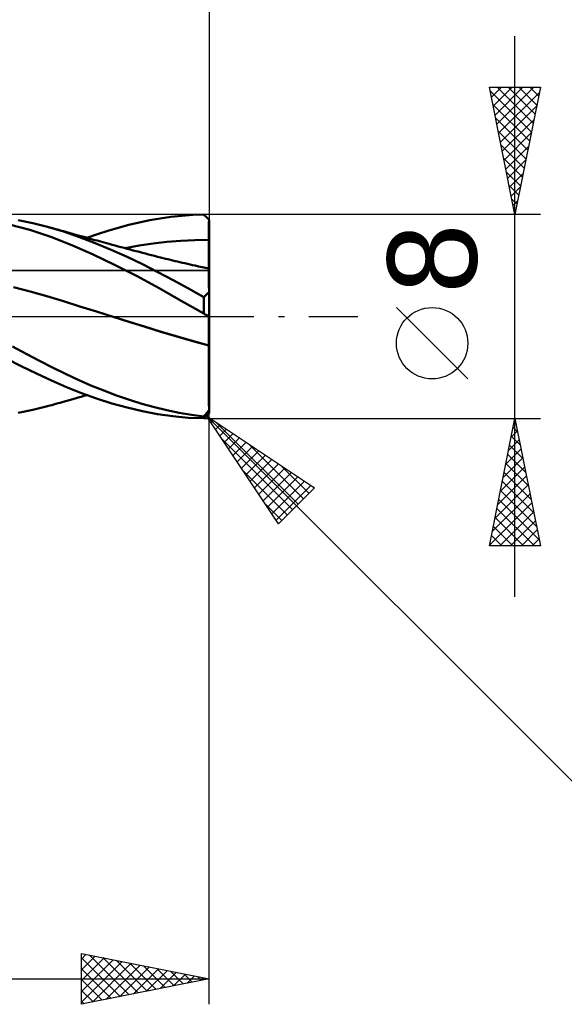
# Model space of a CAD drawing. Header units: millimetres. Extents: x -57 to 100, y -39 to 42.
# Tile 3 of 5: x 41 to 62, y -27 to 12. Entities that reach past the tile are written whole.
import ezdxf
from ezdxf.enums import TextEntityAlignment as Align

# ---------------------------------------------------------------- set-up
doc = ezdxf.new("R2010")
doc.units = ezdxf.units.MM
doc.header["$LTSCALE"] = 4.8
doc.linetypes.add('LONGDASH_DASH', pattern=[0.85, 0.4, -0.2, 0.05, -0.2])
for name, color, linetype in [('1', 4, 'CONTINUOUS'), ('2', 7, 'CONTINUOUS'), ('4', 2, 'LONGDASH_DASH'), ('CUT', 1, 'CONTINUOUS'), ('NOCUT', 7, 'CONTINUOUS'), ('SK2', 7, 'CONTINUOUS'), ('SK4', 2, 'LONGDASH_DASH')]:
    doc.layers.add(name, color=color, linetype=linetype)
doc.styles.get("Standard").update_dxf_attribs({"font": 'Monospac821 BT'})

msp = doc.modelspace()

# ---------------------------------------------------------------- linework, layer by layer
at = {"layer": '1', "color": 4, "linetype": 'CONTINUOUS', "lineweight": 50}
for p, q in [((46.083, 3.85), (46.502, 3.909)), ((46.502, 3.909), (46.932, 3.954)), ((46.932, 3.954), (47.366, 3.984)), ((47.366, 3.984), (47.8, 3.998)), ((47.828, 3.97), (47.8, 3.998)), ((47.857, 3.942), (47.828, 3.97)), ((47.886, 3.914), (47.857, 3.942)), ((47.914, 3.886), (47.886, 3.914)), ((47.943, 3.857), (47.914, 3.886)), ((40.969, 3.395), (40.221, 3.602)), ((41.094, 3.665), (40.51, 3.785)), ((41.671, 3.519), (41.094, 3.665)), ((41.75, 3.498), (41.671, 3.52)), ((42.298, 3.332), (41.671, 3.519)), ((41.828, 3.476), (41.75, 3.498)), ((44.03, 3.365), (44.442, 3.486)), ((44.442, 3.486), (44.853, 3.595)), ((44.853, 3.595), (45.264, 3.693)), ((45.264, 3.693), (45.674, 3.778)), ((45.674, 3.778), (46.083, 3.85)), ((47.971, 3.829), (47.943, 3.857)), ((48, 3.8), (47.971, 3.829)), ((47.998, 3.459), (47.999, 3.571)), ((47.998, 3.459), (47.999, 3.571)), ((47.999, 3.571), (48, 3.795)), ((47.999, 3.683), (48, 3.795)), ((47.999, 3.571), (47.999, 3.683)), ((48, 3.799), (48, 3.8)), ((48, 3.798), (48, 3.799)), ((48, 3.797), (48, 3.798)), ((48, 3.797), (48, 3.797)), ((48, 3.796), (48, 3.797)), ((48, 3.795), (48, 3.796)), ((48, 3.683), (48, 3.795)), ((48, 3.571), (48, 3.683)), ((48, 3.459), (48, 3.571)), ((41.796, 3.121), (40.969, 3.395)), ((42.625, 2.797), (41.796, 3.121)), ((41.907, 3.455), (41.828, 3.476)), ((41.986, 3.433), (41.907, 3.455)), ((42.064, 3.411), (41.986, 3.433)), ((42.143, 3.389), (42.064, 3.411)), ((42.221, 3.367), (42.143, 3.389)), ((42.3, 3.345), (42.221, 3.367)), ((42.916, 3.118), (42.298, 3.332)), ((42.43, 3.308), (42.3, 3.345)), ((42.559, 3.271), (42.43, 3.308)), ((42.689, 3.235), (42.559, 3.271)), ((42.819, 3.198), (42.689, 3.235)), ((42.927, 3.168), (42.819, 3.198)), ((43.538, 2.881), (42.916, 3.118)), ((43.035, 3.137), (42.927, 3.168)), ((43.142, 3.107), (43.035, 3.137)), ((43.25, 3.077), (43.142, 3.107)), ((43.211, 3.088), (43.621, 3.232)), ((43.621, 3.232), (44.03, 3.365)), ((47.996, 3.011), (47.997, 3.123)), ((47.996, 3.011), (47.997, 3.123)), ((47.997, 3.235), (47.998, 3.347)), ((47.997, 3.235), (47.998, 3.347)), ((47.997, 3.123), (47.997, 3.235)), ((47.997, 3.123), (47.997, 3.235)), ((47.998, 3.347), (47.998, 3.459)), ((47.998, 3.347), (47.998, 3.459)), ((48, 3.347), (48, 3.459)), ((48, 3.235), (48, 3.347)), ((48, 3.123), (48, 3.235)), ((48, 3.011), (48, 3.123)), ((43.462, 2.429), (42.625, 2.797)), ((43.341, 3.052), (43.25, 3.077)), ((43.433, 3.027), (43.341, 3.052)), ((43.524, 3.001), (43.433, 3.027)), ((43.615, 2.976), (43.524, 3.001)), ((44.163, 2.622), (43.538, 2.881)), ((43.707, 2.951), (43.615, 2.976)), ((43.798, 2.926), (43.707, 2.951)), ((43.89, 2.901), (43.798, 2.926)), ((43.981, 2.876), (43.89, 2.901)), ((44.09, 2.846), (43.981, 2.876)), ((44.2, 2.817), (44.09, 2.846)), ((44.319, 2.785), (44.2, 2.817)), ((44.437, 2.753), (44.319, 2.785)), ((44.556, 2.721), (44.437, 2.753)), ((44.674, 2.689), (44.556, 2.721)), ((44.708, 2.681), (45.256, 2.78)), ((45.256, 2.78), (45.804, 2.864)), ((45.804, 2.864), (46.352, 2.929)), ((46.352, 2.929), (46.9, 2.975)), ((46.9, 2.975), (47.448, 3.002)), ((47.448, 3.002), (47.996, 3.011)), ((47.995, 2.856), (47.996, 2.908)), ((47.995, 2.872), (47.996, 2.906)), ((47.995, 2.837), (47.995, 2.872)), ((47.995, 2.805), (47.995, 2.856)), ((47.995, 2.803), (47.995, 2.837)), ((47.995, 2.755), (47.995, 2.805)), ((47.995, 2.753), (47.995, 2.803)), ((47.995, 2.705), (47.995, 2.755)), ((47.995, 2.703), (47.995, 2.753)), ((47.996, 3.011), (47.997, 3.011)), ((47.996, 2.959), (47.996, 3.011)), ((47.996, 2.976), (47.996, 3.011)), ((47.996, 2.941), (47.996, 2.976)), ((47.996, 2.908), (47.996, 2.959)), ((47.996, 2.906), (47.996, 2.941)), ((47.997, 3.011), (47.997, 3.011)), ((47.997, 3.011), (47.998, 3.011)), ((47.999, 3.011), (47.998, 3.011)), ((47.999, 3.011), (48, 3.011)), ((47.999, 3.011), (47.999, 3.011)), ((48, 2.959), (48, 3.011)), ((48, 2.907), (48, 2.959)), ((48, 2.856), (48, 2.907)), ((48, 2.805), (48, 2.856)), ((48, 2.754), (48, 2.805)), ((48, 2.704), (48, 2.754)), ((44.323, 2.02), (43.462, 2.429)), ((44.785, 2.344), (44.163, 2.622)), ((44.793, 2.658), (44.674, 2.689)), ((45.397, 2.048), (44.785, 2.344)), ((44.912, 2.626), (44.793, 2.658)), ((45.03, 2.595), (44.912, 2.626)), ((45.149, 2.563), (45.03, 2.595)), ((45.268, 2.532), (45.149, 2.563)), ((45.387, 2.501), (45.268, 2.532)), ((45.505, 2.47), (45.387, 2.501)), ((45.624, 2.439), (45.505, 2.47)), ((45.743, 2.408), (45.624, 2.439)), ((45.862, 2.377), (45.743, 2.408)), ((45.981, 2.346), (45.862, 2.377)), ((46.1, 2.316), (45.981, 2.346)), ((47.993, 2.466), (47.994, 2.512)), ((47.993, 2.465), (47.994, 2.51)), ((47.993, 2.421), (47.993, 2.466)), ((47.993, 2.42), (47.993, 2.465)), ((47.993, 2.378), (47.993, 2.421)), ((47.993, 2.377), (47.993, 2.42)), ((47.993, 2.336), (47.993, 2.378)), ((47.993, 2.335), (47.993, 2.377)), ((47.993, 2.295), (47.993, 2.336)), ((47.993, 2.294), (47.993, 2.335)), ((47.994, 2.656), (47.995, 2.705)), ((47.994, 2.654), (47.995, 2.703)), ((47.994, 2.607), (47.994, 2.656)), ((47.994, 2.605), (47.994, 2.654)), ((47.994, 2.559), (47.994, 2.607)), ((47.994, 2.557), (47.994, 2.605)), ((47.994, 2.512), (47.994, 2.559)), ((47.994, 2.51), (47.994, 2.557)), ((48, 2.655), (48, 2.704)), ((48, 2.606), (48, 2.655)), ((48, 2.558), (48, 2.606)), ((48, 2.511), (48, 2.558)), ((48, 2.465), (48, 2.511)), ((48, 2.42), (48, 2.465)), ((48, 2.377), (48, 2.42)), ((48, 2.334), (48, 2.377)), ((48, 2.293), (48, 2.334)), ((45.187, 1.579), (44.323, 2.02)), ((45.996, 1.74), (45.397, 2.048)), ((46.198, 2.291), (46.1, 2.316)), ((46.297, 2.267), (46.198, 2.291)), ((46.391, 2.244), (46.297, 2.267)), ((46.485, 2.221), (46.391, 2.244)), ((46.579, 2.198), (46.485, 2.221)), ((46.673, 2.176), (46.579, 2.198)), ((46.768, 2.154), (46.673, 2.176)), ((46.862, 2.132), (46.768, 2.154)), ((46.956, 2.11), (46.862, 2.132)), ((47.05, 2.088), (46.956, 2.11)), ((47.153, 2.065), (47.05, 2.088)), ((47.255, 2.042), (47.153, 2.065)), ((47.358, 2.019), (47.255, 2.042)), ((47.461, 1.997), (47.358, 2.019)), ((47.594, 1.968), (47.461, 1.997)), ((47.727, 1.94), (47.594, 1.968)), ((47.86, 1.912), (47.727, 1.94)), ((47.991, 2.001), (47.992, 2.027)), ((47.991, 2.001), (47.992, 2.026)), ((47.991, 1.978), (47.991, 2.001)), ((47.991, 1.978), (47.991, 2.001)), ((47.991, 1.957), (47.991, 1.978)), ((47.991, 1.957), (47.991, 1.978)), ((47.991, 1.938), (47.991, 1.957)), ((47.991, 1.938), (47.991, 1.957)), ((47.991, 1.922), (47.991, 1.938)), ((47.991, 1.922), (47.991, 1.938)), ((47.992, 2.256), (47.993, 2.295)), ((47.992, 2.255), (47.993, 2.294)), ((47.992, 2.218), (47.992, 2.256)), ((47.992, 2.217), (47.992, 2.255)), ((47.992, 2.181), (47.992, 2.218)), ((47.992, 2.18), (47.992, 2.217)), ((47.992, 2.147), (47.992, 2.181)), ((47.992, 2.146), (47.992, 2.18)), ((47.992, 2.114), (47.992, 2.147)), ((47.992, 2.113), (47.992, 2.146)), ((47.992, 2.083), (47.992, 2.114)), ((47.992, 2.082), (47.992, 2.113)), ((47.992, 2.054), (47.992, 2.083)), ((47.992, 2.053), (47.992, 2.082)), ((47.992, 2.027), (47.992, 2.054)), ((47.992, 2.026), (47.992, 2.053)), ((48, 2.254), (48, 2.293)), ((48, 2.216), (48, 2.254)), ((48, 2.18), (48, 2.216)), ((48, 2.145), (48, 2.18)), ((48, 2.112), (48, 2.145)), ((48, 2.081), (48, 2.112)), ((48, 2.052), (48, 2.081)), ((48, 2.025), (48, 2.052)), ((48, 2), (48, 2.025)), ((48, 1.976), (48, 2)), ((48, 1.955), (48, 1.976)), ((48, 1.936), (48, 1.955)), ((48, 1.92), (48, 1.936)), ((46.043, 1.109), (45.187, 1.579)), ((46.595, 1.42), (45.996, 1.74)), ((47.993, 1.885), (47.86, 1.912)), ((47.991, 1.907), (47.991, 1.922)), ((47.991, 1.907), (47.991, 1.922)), ((47.992, 1.895), (47.991, 1.907)), ((47.992, 1.895), (47.991, 1.907)), ((47.992, 1.885), (47.992, 1.895)), ((47.992, 1.885), (47.992, 1.895)), ((47.993, 1.881), (47.993, 1.885)), ((47.993, 1.881), (47.993, 1.885)), ((47.994, 1.884), (47.993, 1.885)), ((47.994, 1.869), (47.993, 1.881)), ((47.994, 1.869), (47.993, 1.881)), ((47.995, 1.884), (47.994, 1.884)), ((47.994, 1.85), (47.994, 1.869)), ((47.994, 1.85), (47.994, 1.869)), ((47.995, 1.824), (47.994, 1.85)), ((47.995, 1.824), (47.994, 1.85)), ((47.996, 1.884), (47.995, 1.884)), ((47.995, 1.789), (47.995, 1.824)), ((47.995, 1.789), (47.995, 1.824)), ((47.996, 1.748), (47.995, 1.789)), ((47.996, 1.748), (47.995, 1.789)), ((47.997, 1.884), (47.996, 1.884)), ((47.996, 1.699), (47.996, 1.748)), ((47.996, 1.699), (47.996, 1.748)), ((47.997, 1.643), (47.996, 1.699)), ((47.997, 1.643), (47.996, 1.699)), ((47.999, 1.883), (47.997, 1.884)), ((47.997, 1.58), (47.997, 1.643)), ((47.997, 1.58), (47.997, 1.643)), ((47.997, 1.51), (47.997, 1.58)), ((47.997, 1.51), (47.997, 1.58)), ((48, 1.883), (47.999, 1.883)), ((48, 1.905), (48, 1.92)), ((48, 1.893), (48, 1.905)), ((48, 1.883), (48, 1.893)), ((48, -3.8), (48, 1.883)), ((47.197, 1.093), (46.595, 1.42)), ((47.998, 1.434), (47.997, 1.51)), ((47.998, 1.434), (47.997, 1.51)), ((47.998, 1.351), (47.998, 1.434)), ((47.998, 1.351), (47.998, 1.434)), ((47.999, 1.261), (47.998, 1.351)), ((47.999, 1.261), (47.998, 1.351)), ((47.999, 1.165), (47.999, 1.261)), ((47.999, 1.165), (47.999, 1.261)), ((48, 1.064), (47.999, 1.165)), ((48, 1.064), (47.999, 1.165)), ((40.989, 0.979), (40.339, 1.157)), ((41.639, 0.793), (40.989, 0.979)), ((42.289, 0.598), (41.639, 0.793)), ((46.913, 0.617), (46.043, 1.109)), ((47.8, 0.757), (47.197, 1.093)), ((47.8, 0.757), (47.828, 0.787)), ((47.828, 0.787), (47.856, 0.815)), ((47.856, 0.815), (47.885, 0.844)), ((47.885, 0.844), (47.913, 0.871)), ((47.913, 0.871), (47.942, 0.898)), ((47.942, 0.898), (47.971, 0.924)), ((47.971, 0.924), (48, 0.95)), ((48, 0.957), (48, 1.064)), ((48, 0.957), (48, 1.064)), ((42.939, 0.394), (42.289, 0.598)), ((43.589, 0.191), (42.939, 0.394)), ((47.8, 0.112), (46.913, 0.617)), ((47.8, 0.112), (47.8, 0.757)), ((44.239, -0.013), (43.589, 0.191)), ((47.827, 0.095), (47.8, 0.112)), ((47.855, 0.079), (47.827, 0.095)), ((47.883, 0.063), (47.855, 0.079)), ((47.91, 0.047), (47.883, 0.063)), ((47.938, 0.031), (47.91, 0.047)), ((47.965, 0.015), (47.938, 0.031)), ((47.993, 0), (47.965, 0.015)), ((47.994, -0.001), (47.993, 0)), ((44.857, -0.206), (44.238, -0.012)), ((44.864, -0.208), (44.239, -0.013)), ((45.473, -0.398), (44.857, -0.206)), ((45.49, -0.404), (44.864, -0.208)), ((47.992, -0.286), (47.993, -0.253)), ((47.992, -0.286), (47.993, -0.253)), ((47.992, -0.32), (47.992, -0.286)), ((47.992, -0.32), (47.992, -0.286)), ((47.992, -0.356), (47.992, -0.32)), ((47.992, -0.356), (47.992, -0.32)), ((47.992, -0.393), (47.992, -0.356)), ((47.992, -0.393), (47.992, -0.356)), ((47.993, -0.142), (47.994, -0.119)), ((47.993, -0.142), (47.994, -0.119)), ((47.993, -0.167), (47.993, -0.142)), ((47.993, -0.167), (47.993, -0.142)), ((47.993, -0.194), (47.993, -0.167)), ((47.993, -0.194), (47.993, -0.167)), ((47.993, -0.223), (47.993, -0.194)), ((47.993, -0.223), (47.993, -0.194)), ((47.993, -0.253), (47.993, -0.223)), ((47.993, -0.253), (47.993, -0.223)), ((47.995, -0.001), (47.994, -0.001)), ((47.994, -0.062), (47.995, -0.047)), ((47.994, -0.062), (47.995, -0.047)), ((47.994, -0.079), (47.994, -0.062)), ((47.994, -0.079), (47.994, -0.062)), ((47.994, -0.098), (47.994, -0.079)), ((47.994, -0.098), (47.994, -0.079)), ((47.994, -0.119), (47.994, -0.098)), ((47.994, -0.119), (47.994, -0.098)), ((47.996, -0.002), (47.995, -0.001)), ((47.995, -0.017), (47.996, -0.011)), ((47.995, -0.017), (47.996, -0.011)), ((47.995, -0.025), (47.995, -0.017)), ((47.995, -0.025), (47.995, -0.017)), ((47.995, -0.035), (47.995, -0.025)), ((47.995, -0.035), (47.995, -0.025)), ((47.995, -0.047), (47.995, -0.035)), ((47.995, -0.047), (47.995, -0.035)), ((47.997, -0.002), (47.996, -0.002)), ((47.997, -0.006), (47.996, -0.006)), ((47.996, -0.006), (47.997, -0.006)), ((47.996, -0.006), (47.997, -0.006)), ((47.996, -0.007), (47.996, -0.006)), ((47.996, -0.007), (47.996, -0.006)), ((47.996, -0.011), (47.996, -0.007)), ((47.996, -0.011), (47.996, -0.007)), ((47.998, -0.003), (47.997, -0.002)), ((47.997, -0.005), (47.998, -0.005)), ((47.997, -0.005), (47.998, -0.005)), ((47.997, -0.006), (47.997, -0.005)), ((47.997, -0.006), (47.997, -0.005)), ((47.997, -0.007), (47.997, -0.006)), ((47.998, -0.007), (47.997, -0.007)), ((47.999, -0.003), (47.998, -0.003)), ((47.998, -0.005), (47.999, -0.004)), ((47.998, -0.005), (47.999, -0.004)), ((47.998, -0.005), (47.998, -0.005)), ((47.998, -0.005), (47.998, -0.005)), ((47.999, -0.007), (47.998, -0.007)), ((48, -0.004), (47.999, -0.003)), ((47.999, -0.004), (48, -0.004)), ((47.999, -0.004), (48, -0.004)), ((47.999, -0.004), (47.999, -0.004)), ((47.999, -0.004), (47.999, -0.004)), ((47.999, -0.008), (47.999, -0.007)), ((48, -0.008), (47.999, -0.008)), ((46.083, -0.588), (45.473, -0.398)), ((46.115, -0.599), (45.49, -0.404)), ((46.716, -0.779), (46.083, -0.588)), ((46.741, -0.787), (46.115, -0.599)), ((47.991, -0.601), (47.992, -0.557)), ((47.991, -0.601), (47.992, -0.557)), ((47.991, -0.646), (47.991, -0.601)), ((47.991, -0.646), (47.991, -0.601)), ((47.991, -0.692), (47.991, -0.646)), ((47.991, -0.692), (47.991, -0.646)), ((47.991, -0.739), (47.991, -0.692)), ((47.991, -0.739), (47.991, -0.692)), ((47.991, -0.787), (47.991, -0.739)), ((47.991, -0.787), (47.991, -0.739)), ((47.992, -0.432), (47.992, -0.393)), ((47.992, -0.432), (47.992, -0.393)), ((47.992, -0.472), (47.992, -0.432)), ((47.992, -0.472), (47.992, -0.432)), ((47.992, -0.514), (47.992, -0.472)), ((47.992, -0.514), (47.992, -0.472)), ((47.992, -0.557), (47.992, -0.514)), ((47.992, -0.557), (47.992, -0.514)), ((47.354, -0.962), (46.716, -0.779)), ((47.366, -0.967), (46.741, -0.787)), ((47.992, -1.137), (47.354, -0.962)), ((47.992, -1.139), (47.366, -0.967)), ((47.991, -0.836), (47.991, -0.787)), ((47.991, -0.836), (47.991, -0.787)), ((47.991, -0.885), (47.991, -0.836)), ((47.991, -0.885), (47.991, -0.836)), ((47.992, -0.935), (47.991, -0.885)), ((47.992, -0.935), (47.991, -0.885)), ((47.992, -0.985), (47.992, -0.935)), ((47.992, -0.985), (47.992, -0.935)), ((47.992, -1.035), (47.992, -0.985)), ((47.992, -1.035), (47.992, -0.985)), ((47.992, -1.086), (47.992, -1.035)), ((47.992, -1.086), (47.992, -1.035)), ((47.992, -1.137), (47.992, -1.086)), ((47.992, -1.137), (47.992, -1.086)), ((47.992, -1.137), (47.992, -1.137)), ((47.992, -1.137), (47.992, -1.137)), ((47.992, -1.138), (47.992, -1.137)), ((47.992, -1.138), (47.992, -1.137)), ((47.993, -1.137), (47.992, -1.137)), ((47.992, -1.138), (47.992, -1.138)), ((47.992, -1.138), (47.992, -1.138)), ((47.992, -1.139), (47.992, -1.138)), ((47.992, -1.286), (47.992, -1.139)), ((47.992, -1.286), (47.992, -1.139)), ((47.992, -1.139), (47.992, -1.139)), ((47.992, -1.139), (47.992, -1.139)), ((47.992, -1.139), (47.992, -1.139)), ((47.993, -1.14), (47.992, -1.139)), ((47.995, -1.138), (47.993, -1.137)), ((47.995, -1.14), (47.993, -1.14)), ((47.996, -1.138), (47.995, -1.138)), ((47.996, -1.14), (47.995, -1.14)), ((48, -1.139), (47.996, -1.138)), ((47.999, -1.141), (47.996, -1.14)), ((48, -1.142), (47.999, -1.141)), ((40.825, -1.462), (40.3, -1.179)), ((41.348, -1.736), (40.825, -1.462)), ((47.993, -1.432), (47.992, -1.286)), ((47.993, -1.432), (47.992, -1.286)), ((47.993, -1.578), (47.993, -1.432)), ((47.993, -1.578), (47.993, -1.432)), ((40.636, -1.951), (40.041, -1.647)), ((41.862, -1.998), (41.348, -1.736)), ((47.994, -1.724), (47.993, -1.578)), ((47.994, -1.724), (47.993, -1.578)), ((47.994, -1.869), (47.994, -1.724)), ((47.994, -1.869), (47.994, -1.724)), ((47.995, -2.013), (47.994, -1.869)), ((47.995, -2.013), (47.994, -1.869)), ((41.232, -2.241), (40.636, -1.951)), ((41.827, -2.516), (41.232, -2.241)), ((42.367, -2.247), (41.862, -1.998)), ((42.866, -2.482), (42.367, -2.247)), ((47.995, -2.157), (47.995, -2.013)), ((47.995, -2.156), (47.995, -2.013)), ((47.995, -2.298), (47.995, -2.156)), ((47.995, -2.299), (47.995, -2.157)), ((47.996, -2.438), (47.995, -2.298)), ((47.996, -2.439), (47.995, -2.299)), ((42.413, -2.772), (41.827, -2.516)), ((43.368, -2.703), (42.866, -2.482)), ((43.872, -2.909), (43.368, -2.703)), ((47.996, -2.576), (47.996, -2.438)), ((47.996, -2.576), (47.996, -2.439)), ((47.997, -2.711), (47.996, -2.576)), ((47.997, -2.711), (47.996, -2.576)), ((42.995, -3.007), (42.413, -2.772)), ((43.587, -3.221), (42.995, -3.007)), ((43.097, -3.12), (43.211, -3.088)), ((44.377, -3.099), (43.872, -2.909)), ((47.997, -2.844), (47.997, -2.711)), ((47.997, -2.844), (47.997, -2.711)), ((47.998, -2.973), (47.997, -2.844)), ((47.998, -2.973), (47.997, -2.844)), ((47.998, -3.099), (47.998, -2.973)), ((47.998, -3.099), (47.998, -2.973)), ((41.753, -3.497), (41.835, -3.475)), ((41.835, -3.475), (41.917, -3.452)), ((41.917, -3.452), (41.999, -3.429)), ((41.999, -3.429), (42.08, -3.406)), ((42.08, -3.406), (42.162, -3.384)), ((42.162, -3.384), (42.244, -3.361)), ((42.244, -3.361), (42.335, -3.335)), ((42.335, -3.335), (42.478, -3.295)), ((42.478, -3.295), (42.613, -3.256)), ((42.613, -3.256), (42.75, -3.217)), ((42.75, -3.217), (42.872, -3.183)), ((42.872, -3.183), (42.984, -3.151)), ((42.984, -3.151), (43.097, -3.12)), ((44.187, -3.412), (43.587, -3.221)), ((44.788, -3.579), (44.187, -3.412)), ((44.879, -3.273), (44.377, -3.099)), ((45.372, -3.428), (44.879, -3.273)), ((45.857, -3.566), (45.372, -3.428)), ((47.998, -3.222), (47.998, -3.099)), ((47.998, -3.222), (47.998, -3.099)), ((47.999, -3.341), (47.998, -3.222)), ((47.999, -3.341), (47.998, -3.222)), ((47.999, -3.456), (47.999, -3.341)), ((47.999, -3.456), (47.999, -3.341)), ((48, -3.566), (47.999, -3.456)), ((48, -3.567), (47.999, -3.456)), ((40.511, -3.785), (41.094, -3.664)), ((41.094, -3.664), (41.671, -3.519)), ((41.671, -3.52), (41.753, -3.497)), ((45.388, -3.72), (44.788, -3.579)), ((45.981, -3.833), (45.388, -3.72)), ((46.34, -3.684), (45.857, -3.566)), ((46.578, -3.918), (45.981, -3.833)), ((46.826, -3.784), (46.34, -3.684)), ((47.313, -3.865), (46.826, -3.784)), ((47.828, -3.893), (47.856, -3.859)), ((47.856, -3.859), (47.885, -3.823)), ((47.885, -3.823), (47.913, -3.788)), ((47.913, -3.788), (47.942, -3.752)), ((47.929, -3.871), (47.961, -3.839)), ((47.942, -3.752), (47.971, -3.716)), ((47.961, -3.839), (47.993, -3.807)), ((47.971, -3.716), (48, -3.679)), ((47.993, -3.807), (48, -3.8)), ((48, -3.672), (48, -3.566)), ((48, -3.672), (48, -3.567)), ((47.188, -3.973), (46.578, -3.918)), ((47.8, -3.998), (47.188, -3.973)), ((47.8, -3.928), (47.313, -3.865)), ((47.8, -3.928), (47.828, -3.893)), ((47.8, -3.998), (47.8, -3.928)), ((47.8, -3.998), (47.832, -3.967)), ((47.832, -3.967), (47.864, -3.935)), ((47.864, -3.935), (47.896, -3.903)), ((47.896, -3.903), (47.929, -3.871))]:
    msp.add_line(p, q, dxfattribs=at)
at = {"layer": '2', "color": 7, "linetype": 'CONTINUOUS', "lineweight": 25}
for p, q in [((48, 28), (48, 4)), ((60, -11), (60, 11)), ((60, 4), (59, 9)), ((59, 9), (61, 9)), ((59.007, 8.966), (59.041, 9)), ((59.077, 8.613), (59.465, 9)), ((59.148, 8.259), (59.889, 9)), ((59.219, 7.905), (60.313, 9)), ((59.29, 7.552), (60.738, 9)), ((59.307, 9), (60.718, 7.589)), ((59.731, 9), (60.788, 7.942)), ((61, 9), (60, 4)), ((60.155, 9), (60.859, 8.296)), ((60.579, 9), (60.93, 8.649)), ((59.029, 8.853), (60.647, 7.235)), ((59.36, 7.198), (60.959, 8.797)), ((59.136, 8.322), (60.576, 6.882)), ((59.431, 6.845), (60.853, 8.267)), ((59.242, 7.792), (60.506, 6.528)), ((59.502, 6.491), (60.747, 7.737)), ((59.348, 7.262), (60.435, 6.175)), ((59.572, 6.138), (60.641, 7.206)), ((59.454, 6.731), (60.364, 5.821)), ((59.643, 5.784), (60.535, 6.676)), ((59.56, 6.201), (60.293, 5.467)), ((59.714, 5.431), (60.429, 6.146)), ((59.666, 5.671), (60.223, 5.114)), ((59.785, 5.077), (60.323, 5.616)), ((59.772, 5.141), (60.152, 4.76)), ((59.855, 4.723), (60.217, 5.085)), ((59.878, 4.61), (60.081, 4.407)), ((59.926, 4.37), (60.111, 4.555)), ((61, 4), (47.8, 4)), ((59.984, 4.08), (60.011, 4.053)), ((59.997, 4.016), (60.005, 4.025)), ((48, -27), (48, 1)), ((58.15, -2.45), (55.35, 0.35)), ((47.8, -4), (61, -4)), ((47.9, -3.9), (70.527, -26.527)), ((47.9, -3.9), (52.143, -6.728)), ((50.728, -8.143), (47.9, -3.9)), ((47.916, -3.924), (47.924, -3.916)), ((48.086, -4.178), (48.178, -4.086)), ((48.27, -4.147), (51.497, -7.374)), ((59, -9), (60, -4)), ((59.96, -4.202), (60.027, -4.134)), ((60, -4), (61, -9)), ((48.255, -4.433), (48.433, -4.255)), ((48.425, -4.688), (48.688, -4.425)), ((48.595, -4.942), (48.942, -4.595)), ((59.854, -4.732), (60.098, -4.488)), ((59.93, -4.351), (60.105, -4.527)), ((48.502, -4.802), (51.285, -7.586)), ((48.764, -5.197), (49.197, -4.764)), ((48.934, -5.451), (49.451, -4.934)), ((49.543, -4.995), (51.709, -7.162)), ((59.748, -5.262), (60.168, -4.842)), ((59.859, -4.705), (60.211, -5.057)), ((49.104, -5.706), (49.706, -5.104)), ((49.274, -5.96), (49.96, -5.274)), ((59.641, -5.793), (60.239, -5.195)), ((59.788, -5.058), (60.317, -5.587)), ((49.443, -6.215), (50.215, -5.443)), ((49.613, -6.469), (50.469, -5.613)), ((49.783, -6.724), (50.724, -5.783)), ((59.535, -6.323), (60.31, -5.549)), ((59.647, -5.765), (60.53, -6.648)), ((59.718, -5.412), (60.424, -6.118)), ((49.35, -6.075), (51.073, -7.798)), ((49.952, -6.979), (50.979, -5.952)), ((50.122, -7.233), (51.233, -6.122)), ((50.816, -5.844), (51.922, -6.95)), ((59.429, -6.853), (60.38, -5.902)), ((59.576, -6.119), (60.636, -7.178)), ((50.292, -7.488), (51.488, -6.292)), ((50.461, -7.742), (51.742, -6.461)), ((59.323, -7.384), (60.451, -6.256)), ((59.506, -6.472), (60.742, -7.709)), ((50.631, -7.997), (51.997, -6.631)), ((52.143, -6.728), (50.728, -8.143)), ((52.089, -6.693), (52.134, -6.737)), ((59.217, -7.914), (60.522, -6.609)), ((59.435, -6.826), (60.848, -8.239)), ((59.005, -8.975), (60.663, -7.316)), ((59.111, -8.444), (60.593, -6.963)), ((59.364, -7.18), (60.954, -8.769)), ((50.199, -7.348), (50.861, -8.01)), ((59.293, -7.533), (60.76, -9)), ((59.404, -9), (60.734, -7.67)), ((59.223, -7.887), (60.336, -9)), ((59.828, -9), (60.805, -8.023)), ((59.152, -8.24), (59.912, -9)), ((60.252, -9), (60.875, -8.377)), ((59.081, -8.594), (59.487, -9)), ((60.677, -9), (60.946, -8.731)), ((61, -9), (59, -9)), ((59.011, -8.947), (59.063, -9)), ((43, -27), (43, -25)), ((43, -25), (48, -26)), ((43, -25.222), (43.185, -25.037)), ((43, -25.646), (43.538, -25.108)), ((43.304, -25.061), (44.869, -26.626)), ((43, -26.07), (43.892, -25.178)), ((43, -25.181), (44.516, -26.697)), ((43, -26.494), (44.245, -25.249)), ((43, -26.919), (44.599, -25.32)), ((43.429, -26.914), (44.952, -25.39)), ((43.835, -25.167), (45.223, -26.555)), ((43.959, -26.808), (45.306, -25.461)), ((44.365, -25.273), (45.577, -26.485)), ((44.895, -25.379), (45.93, -26.414)), ((45.426, -25.485), (46.284, -26.343)), ((43, -25.605), (44.162, -26.768)), ((44.489, -26.702), (45.66, -25.532)), ((45.02, -26.596), (46.013, -25.603)), ((45.55, -26.49), (46.367, -25.673)), ((45.956, -25.591), (46.637, -26.273)), ((46.08, -26.384), (46.72, -25.744)), ((46.486, -25.697), (46.991, -26.202)), ((46.611, -26.278), (47.074, -25.815)), ((47.017, -25.803), (47.344, -26.131)), ((47.141, -26.172), (47.427, -25.885)), ((10, -26), (48, -26)), ((48, -26), (43, -27)), ((43, -26.029), (43.809, -26.838)), ((47.547, -25.909), (47.698, -26.06)), ((47.671, -26.066), (47.781, -25.956)), ((43, -26.454), (43.455, -26.909)), ((43, -26.878), (43.102, -26.98))]:
    msp.add_line(p, q, dxfattribs=at)
msp.add_circle((56.75, -1.05), 1.4, dxfattribs=at)
at = {"layer": '4', "color": 2, "linetype": 'LONGDASH_DASH', "lineweight": 25}
msp.add_line((0, 0), (48, 0), dxfattribs=at)
at = {"layer": 'CUT', "color": 1, "linetype": 'CONTINUOUS', "lineweight": 25}
for p, q in [((47.8, 4), (10, 4)), ((48, 3.8), (47.8, 4)), ((47.99, 1.8), (48, 3.795)), ((48, 3.795), (48, 3.8)), ((10.01, 1.8), (47.99, 1.8))]:
    msp.add_line(p, q, dxfattribs=at)
at = {"layer": 'NOCUT', "color": 7, "linetype": 'CONTINUOUS', "lineweight": 25}
for p, q in [((48, 3.795), (47.99, 1.8)), ((48, 0), (48, 3.795)), ((47.99, 1.8), (10.01, 1.8)), ((0, 0), (48, 0))]:
    msp.add_line(p, q, dxfattribs=at)
at = {"layer": 'SK2', "color": 7, "linetype": 'CONTINUOUS', "lineweight": 25}
msp.add_line((48, 38), (48, 0), dxfattribs=at)
at = {"layer": 'SK4', "color": 2, "linetype": 'LONGDASH_DASH', "lineweight": 25}
msp.add_line((-46, 0), (54, 0), dxfattribs=at)

# ---------------------------------------------------------------- texts
at = {"layer": '2', "color": 7, "linetype": 'CONTINUOUS', "lineweight": 25}
msp.add_text('8', height=3.5, rotation=90, dxfattribs=at).set_placement((58.5, 2.275), align=Align.CENTER)

doc.saveas('drawing.dxf')
